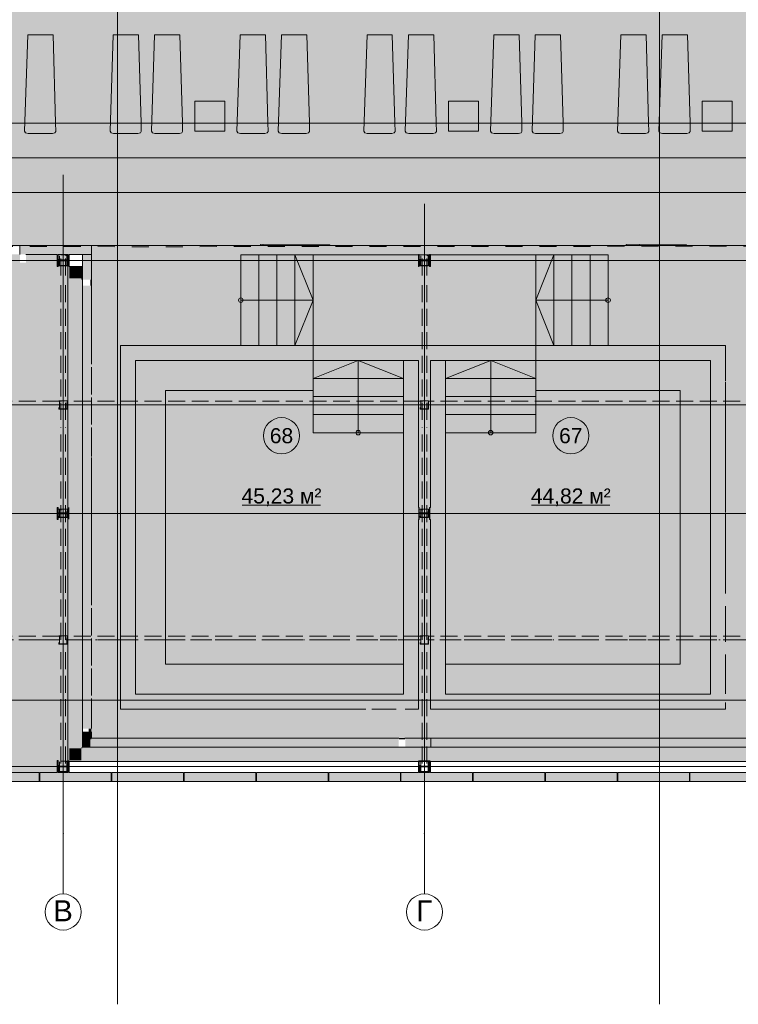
# Model space of a CAD drawing. Header units: millimetres. Extents: x 0 to 1210, y -24 to 589.
# Tile 4 of 49: x 210 to 269, y 137 to 219. Entities that reach past the tile are written whole.
import ezdxf
from ezdxf.xclip import XClip

# ---------------------------------------------------------------- set-up
doc = ezdxf.new("R2010")
doc.units = ezdxf.units.MM
doc.header["$MEASUREMENT"] = 0
doc.header["$XCLIPFRAME"] = 0
for name, pattern in [('Невидимая', [3.912222, 2.822222, -1.09]), ('Штриховая', [5.644444, 2.822222, -2.822222]), ('Штрихпунктирная', [6.702778, 3.527778, -1.763889, 0, -1.411111])]:
    doc.linetypes.add(name, pattern=pattern)
for name, color, linetype in [('Интерьер - лежаки 2', 7, 'Continuous'), ('Конструктив - Лестницы в бассейны', 7, 'Continuous'), ('Конструктив - стены бассейнов жб нов', 7, 'Continuous'), ('УЛИЦА_Б15_наклонный прогон', 7, 'Continuous'), ('УЛИЦА_Б6', 7, 'Continuous'), ('УЛИЦА_ЗОНЫ', 7, 'Continuous'), ('УЛИЦА_Конструктив бани', 7, 'Continuous'), ('УЛИЦА_Стены бани', 7, 'Continuous'), ('УЛИЦА_Стойки стропильные', 7, 'Continuous'), ('УЛИЦА_Сэндвич-панели бани', 7, 'Continuous'), ('Элемент Модели - Зона', 7, 'Continuous'), ('Элемент модели - Зоны уличных помещений', 7, 'Continuous'), ('Элемент Модели - Оси', 7, 'Continuous'), ('Элемент модели - Оси Улица Бани', 7, 'Continuous')]:
    doc.layers.add(name, color=color, linetype=linetype)
doc.styles.add('СГЕНЕРИР_СТИЛЬ_3', font='txt')

# ---------------------------------------------------------------- blocks, each defined once
blk = doc.blocks.new('Чертеж_2_2', base_point=(217.704, 72.604))
at = {"layer": 'Интерьер - лежаки 2', "linetype": 'Continuous', "lineweight": 0, "true_color": 0xffffff}
for points in [[(212.562, 210.53), (212.347, 217.825), (210.247, 217.825), (209.98, 209.831), (210.063, 209.697), (210.272, 209.624), (212.297, 209.625), (212.5, 209.697), (212.571, 209.804)], [(219.662, 210.53), (219.447, 217.825), (217.347, 217.825), (217.08, 209.831), (217.163, 209.697), (217.372, 209.624), (219.397, 209.625), (219.6, 209.697), (219.671, 209.804)], [(223.099, 210.53), (222.884, 217.825), (220.784, 217.825), (220.517, 209.831), (220.6, 209.697), (220.809, 209.624), (222.834, 209.625), (223.037, 209.697), (223.108, 209.804)], [(230.195, 210.53), (229.98, 217.825), (227.88, 217.825), (227.613, 209.831), (227.697, 209.697), (227.906, 209.624), (229.93, 209.625), (230.134, 209.697), (230.205, 209.804)], [(233.632, 210.53), (233.417, 217.825), (231.317, 217.825), (231.05, 209.831), (231.134, 209.697), (231.343, 209.624), (233.367, 209.625), (233.571, 209.697), (233.642, 209.804)], [(240.732, 210.53), (240.517, 217.825), (238.417, 217.825), (238.15, 209.831), (238.234, 209.697), (238.443, 209.624), (240.467, 209.625), (240.671, 209.697), (240.742, 209.804)], [(244.169, 210.53), (243.954, 217.825), (241.854, 217.825), (241.587, 209.831), (241.671, 209.697), (241.88, 209.624), (243.904, 209.625), (244.108, 209.697), (244.179, 209.804)], [(251.266, 210.53), (251.051, 217.825), (248.951, 217.825), (248.684, 209.831), (248.767, 209.697), (248.977, 209.624), (251.001, 209.625), (251.205, 209.697), (251.275, 209.804)], [(254.703, 210.53), (254.488, 217.825), (252.388, 217.825), (252.121, 209.831), (252.204, 209.697), (252.414, 209.624), (254.438, 209.625), (254.642, 209.697), (254.712, 209.804)], [(261.803, 210.53), (261.588, 217.825), (259.488, 217.825), (259.221, 209.831), (259.304, 209.697), (259.514, 209.624), (261.538, 209.625), (261.742, 209.697), (261.812, 209.804)], [(265.24, 210.53), (265.025, 217.825), (262.925, 217.825), (262.658, 209.831), (262.741, 209.697), (262.951, 209.624), (264.975, 209.625), (265.179, 209.697), (265.249, 209.804)], [(226.606, 212.315), (224.106, 212.315), (224.106, 209.815), (226.606, 209.815)], [(247.677, 212.315), (245.177, 212.315), (245.177, 209.815), (247.677, 209.815)], [(268.748, 212.315), (266.248, 212.315), (266.248, 209.815), (268.748, 209.815)]]:
    blk.add_hatch(color=7, dxfattribs=at).paths.add_polyline_path(points)
at = {"layer": 'Конструктив - стены бассейнов жб нов', "linetype": 'Continuous', "lineweight": 0, "true_color": 0x606060}
for points in [[(219.186, 192.052), (217.936, 192.052), (219.186, 190.802)], [(219.186, 190.802), (217.936, 192.052), (217.936, 190.802)], [(219.186, 190.802), (233.936, 190.802), (233.936, 192.052), (219.186, 192.052)], [(266.933, 192.052), (252.436, 192.052), (252.436, 190.802), (266.933, 190.802)], [(266.933, 190.802), (268.183, 192.052), (266.933, 192.052)], [(266.933, 190.802), (268.183, 190.802), (268.183, 192.052)], [(219.186, 163.102), (219.186, 190.802), (217.936, 190.802), (217.936, 163.102)], [(242.686, 163.102), (242.686, 190.802), (241.436, 190.802), (241.436, 163.102)], [(244.936, 163.102), (244.936, 190.802), (243.686, 190.802), (243.686, 163.102)], [(266.933, 190.802), (266.933, 163.102), (268.183, 163.102), (268.183, 190.802)], [(219.186, 163.102), (217.936, 161.852), (219.186, 161.852)], [(217.936, 163.102), (217.936, 161.852), (219.186, 163.102)], [(241.436, 163.102), (219.186, 163.102), (219.186, 161.852), (241.436, 161.852)], [(241.436, 161.852), (242.686, 161.852), (241.436, 163.102)], [(241.436, 163.102), (242.686, 161.852), (242.686, 163.102)], [(244.936, 163.102), (243.686, 163.102), (243.686, 161.852)], [(244.936, 163.102), (243.686, 161.852), (244.936, 161.852)], [(266.933, 163.102), (244.936, 163.102), (244.936, 161.852), (266.933, 161.852)], [(266.933, 163.102), (268.183, 161.852), (268.183, 163.102)], [(266.933, 161.852), (268.183, 161.852), (266.933, 163.102)]]:
    blk.add_hatch(color=251, dxfattribs=at).paths.add_polyline_path(points)
at = {"layer": 'УЛИЦА_ЗОНЫ', "linetype": 'Continuous', "lineweight": 0, "true_color": 0xa8d3ff}
for points in [[(243.186, 159.452), (243.186, 200.352), (215.536, 200.352), (215.536, 159.452)], [(243.186, 159.452), (270.586, 159.452), (270.586, 172.527), (270.586, 176.527), (270.583, 200.352), (243.186, 200.352)]]:
    blk.add_hatch(color=141, dxfattribs=at).paths.add_polyline_path(points)
at = {"layer": 'УЛИЦА_ЗОНЫ', "linetype": 'Continuous', "lineweight": 0, "true_color": 0xd7d9d5}
blk.add_hatch(color=254, dxfattribs=at).paths.add_polyline_path([(169.217, 156.602), (213.686, 156.602), (213.686, 157.502), (213.586, 157.502), (213.586, 198.602), (213.686, 198.602), (213.686, 199.602), (210.093, 199.602), (210.093, 198.902), (209.593, 198.902), (209.593, 199.602), (197.541, 199.602), (197.541, 198.902), (197.041, 198.902), (197.041, 199.602), (169.217, 199.602)])
at = {"layer": 'УЛИЦА_Конструктив бани', "linetype": 'Continuous', "lineweight": 0, "true_color": 0x424b4b}
for points in [[(212.686, 198.602), (212.761, 198.602), (212.761, 199.064), (213.611, 199.064), (213.611, 198.602), (213.686, 198.602), (213.686, 199.602), (213.611, 199.602), (213.611, 199.14), (212.761, 199.14), (212.761, 199.602), (212.686, 199.602)], [(243.686, 198.602), (243.686, 199.602), (243.611, 199.602), (243.611, 199.14), (242.761, 199.14), (242.761, 199.602), (242.686, 199.602), (242.686, 198.602), (242.761, 198.602), (242.761, 199.064), (243.611, 199.064), (243.611, 198.602)], [(212.761, 178.602), (212.686, 178.602), (212.686, 177.602), (212.761, 177.602), (212.761, 178.064), (213.586, 178.064), (213.586, 178.14), (212.761, 178.14)], [(213.586, 178.064), (213.611, 178.064), (213.611, 177.602), (213.686, 177.602), (213.686, 178.602), (213.611, 178.602), (213.611, 178.14), (213.586, 178.14)], [(242.761, 178.602), (242.686, 178.602), (242.686, 177.602), (242.761, 177.602), (242.761, 178.064), (243.611, 178.064), (243.611, 177.602), (243.686, 177.602), (243.686, 178.602), (243.611, 178.602), (243.611, 178.14), (242.761, 178.14)], [(212.686, 156.602), (212.761, 156.602), (212.761, 157.064), (213.611, 157.064), (213.611, 156.602), (213.686, 156.602), (213.686, 157.502), (213.611, 157.502), (213.611, 157.14), (212.761, 157.14), (212.761, 157.602), (212.686, 157.602)], [(213.686, 157.602), (213.611, 157.602), (213.611, 157.527)], [(213.611, 157.527), (213.611, 157.502), (213.686, 157.502), (213.686, 157.602)], [(242.686, 157.602), (242.686, 157.502), (242.761, 157.502), (242.761, 157.602)], [(242.686, 156.602), (242.761, 156.602), (242.761, 157.064), (243.611, 157.064), (243.611, 156.602), (243.686, 156.602), (243.686, 157.502), (243.611, 157.502), (243.611, 157.14), (242.761, 157.14), (242.761, 157.502), (242.686, 157.502)], [(243.611, 157.602), (243.611, 157.502), (243.686, 157.502), (243.686, 157.602)]]:
    blk.add_hatch(color=139, dxfattribs=at).paths.add_polyline_path(points)
at = {"layer": 'УЛИЦА_Стены бани', "linetype": 'Continuous', "lineweight": 0, "true_color": 0x000000}
for points in [[(213.686, 198.602), (213.586, 198.602), (213.586, 178.14), (213.611, 178.14), (213.611, 178.602), (213.686, 178.602)], [(214.686, 197.602), (214.686, 198.602), (213.686, 198.602), (213.686, 197.602)], [(214.786, 197.602), (214.786, 198.602), (214.686, 198.602), (214.686, 197.602)], [(214.686, 158.602), (214.686, 197.602), (213.686, 197.602), (213.686, 158.602)], [(214.786, 197.502), (214.786, 197.602), (214.686, 197.602), (214.686, 197.502)], [(214.786, 158.702), (214.786, 197.502), (214.686, 197.502), (214.686, 158.702)], [(213.586, 157.602), (213.686, 157.602), (213.686, 177.602), (213.611, 177.602), (213.611, 178.064), (213.586, 178.064)], [(213.686, 158.602), (213.686, 157.602), (214.686, 158.602)], [(214.686, 158.602), (213.686, 157.602), (214.686, 157.602)], [(214.686, 158.702), (214.686, 158.602), (214.786, 158.702)], [(214.786, 158.702), (214.686, 158.602), (214.786, 158.602)], [(272.186, 158.602), (214.686, 158.602), (214.686, 157.602), (272.186, 157.602)], [(272.086, 158.702), (214.786, 158.702), (214.786, 158.602), (272.086, 158.602)], [(213.586, 157.502), (213.611, 157.527), (213.611, 157.602), (213.586, 157.602)], [(213.586, 157.502), (213.611, 157.502), (213.611, 157.527)], [(213.686, 157.502), (242.686, 157.502), (242.686, 157.602), (213.686, 157.602)], [(243.611, 157.602), (242.761, 157.602), (242.761, 157.502), (243.611, 157.502)], [(243.686, 157.602), (243.686, 157.502), (271.186, 157.502), (271.186, 157.602)]]:
    blk.add_hatch(color=18, dxfattribs=at).paths.add_polyline_path(points)
at = {"layer": 'УЛИЦА_Сэндвич-панели бани', "linetype": 'Continuous', "lineweight": 0, "true_color": 0x000000}
for points in [[(215.531, 200.352), (209.588, 200.352), (209.588, 200.252), (215.531, 200.252)], [(209.588, 199.602), (210.093, 199.607), (212.686, 199.602), (212.761, 199.602), (213.611, 199.602), (213.686, 199.602), (215.531, 199.602), (215.531, 200.252), (209.588, 200.252)], [(214.786, 199.602), (214.786, 197.502), (215.436, 197.502), (215.436, 199.602)], [(215.536, 197.502), (215.536, 199.602), (215.436, 199.602), (215.436, 197.502)], [(214.786, 197.002), (214.786, 160.232), (215.436, 160.232), (215.436, 197.002)], [(215.436, 197.477), (215.536, 197.477), (215.536, 197.502), (215.436, 197.502)], [(215.436, 197.227), (215.536, 197.227), (215.536, 197.477), (215.436, 197.477)], [(215.436, 197.222), (215.536, 197.222), (215.436, 197.227)], [(215.436, 197.122), (215.536, 197.122), (215.536, 197.222), (215.436, 197.222)], [(215.436, 197.077), (215.536, 197.077), (215.536, 197.122), (215.436, 197.122)], [(215.436, 197.047), (215.536, 197.047), (215.536, 197.077), (215.436, 197.077)], [(215.436, 197.002), (215.536, 197.002), (215.536, 197.047), (215.436, 197.047)], [(215.536, 160.232), (215.536, 197.002), (215.436, 197.002), (215.436, 160.232)], [(215.436, 160.232), (215.316, 160.232), (215.316, 159.982), (215.436, 159.982)], [(215.436, 159.982), (215.536, 159.982), (215.536, 160.232), (215.436, 160.232)], [(214.786, 159.982), (214.786, 159.352), (215.436, 159.352), (215.436, 159.982)], [(215.536, 159.452), (215.536, 159.982), (215.436, 159.982), (215.436, 159.452)], [(215.536, 159.452), (215.436, 159.352), (215.536, 159.352)], [(215.536, 159.452), (215.436, 159.452), (215.436, 159.352)], [(215.536, 159.352), (241.056, 159.352), (241.056, 159.452), (215.536, 159.452)], [(241.081, 159.452), (241.081, 159.352), (241.581, 159.352), (241.581, 159.452)], [(241.581, 159.452), (241.581, 159.352), (241.586, 159.452)], [(243.686, 159.452), (241.586, 159.452), (241.586, 159.352), (243.686, 159.352)], [(243.751, 159.352), (243.751, 159.452), (243.686, 159.452), (243.686, 159.352)], [(270.583, 159.452), (243.751, 159.452), (243.751, 159.352), (270.583, 159.352)], [(215.436, 159.352), (214.786, 158.702), (215.436, 158.702)], [(215.436, 159.352), (214.786, 159.352), (214.786, 158.702)], [(215.436, 158.702), (241.056, 158.702), (241.056, 159.352), (215.436, 159.352)], [(241.586, 159.352), (241.581, 158.707)], [(241.586, 158.702), (243.686, 158.702), (243.686, 159.352), (241.586, 159.352)], [(243.751, 158.702), (243.751, 159.352), (243.686, 159.352), (243.686, 158.702)], [(270.683, 159.352), (243.751, 159.352), (243.751, 158.702), (270.683, 158.702)], [(211.185, 156.602), (205.235, 156.602), (205.235, 155.952), (211.185, 155.952)], [(217.185, 156.602), (211.235, 156.602), (211.235, 155.952), (217.185, 155.952)], [(223.185, 156.602), (217.235, 156.602), (217.235, 155.952), (223.185, 155.952)], [(229.185, 156.602), (223.235, 156.602), (223.235, 155.952), (229.185, 155.952)], [(235.185, 156.602), (229.235, 156.602), (229.235, 155.952), (235.185, 155.952)], [(241.185, 156.602), (235.235, 156.602), (235.235, 155.952), (241.185, 155.952)], [(247.185, 156.602), (241.235, 156.602), (241.235, 155.952), (247.185, 155.952)], [(253.185, 156.602), (247.235, 156.602), (247.235, 155.952), (253.185, 155.952)], [(259.185, 156.602), (253.235, 156.602), (253.235, 155.952), (259.185, 155.952)], [(265.185, 156.602), (259.235, 156.602), (259.235, 155.952), (265.185, 155.952)], [(271.185, 156.602), (265.235, 156.602), (265.235, 155.952), (271.185, 155.952)], [(205.235, 155.852), (211.185, 155.852), (211.185, 155.952), (205.235, 155.952)], [(211.235, 155.852), (217.185, 155.852), (217.185, 155.952), (211.235, 155.952)], [(217.235, 155.852), (223.185, 155.852), (223.185, 155.952), (217.235, 155.952)], [(223.235, 155.852), (229.185, 155.852), (229.185, 155.952), (223.235, 155.952)], [(229.235, 155.852), (235.185, 155.852), (235.185, 155.952), (229.235, 155.952)], [(235.235, 155.852), (241.185, 155.852), (241.185, 155.952), (235.235, 155.952)], [(241.235, 155.852), (247.185, 155.852), (247.185, 155.952), (241.235, 155.952)], [(247.235, 155.852), (253.185, 155.852), (253.185, 155.952), (247.235, 155.952)], [(253.235, 155.852), (259.185, 155.852), (259.185, 155.952), (253.235, 155.952)], [(259.235, 155.852), (265.185, 155.852), (265.185, 155.952), (259.235, 155.952)], [(265.235, 155.852), (271.185, 155.852), (271.185, 155.952), (265.235, 155.952)]]:
    blk.add_hatch(color=18, dxfattribs=at).paths.add_polyline_path(points)
at = {"layer": 'Элемент Модели - Зона', "linetype": 'Continuous', "lineweight": 0, "true_color": 0xffffff}
for points in [[(235.318, 200.402), (229.594, 200.402), (229.594, 200.352), (235.318, 200.352)], [(235.121, 200.402), (229.791, 200.402), (229.791, 200.352), (235.121, 200.352)], [(264.951, 200.402), (259.961, 200.402), (259.961, 200.352), (264.951, 200.352)], [(263.858, 200.402), (261.055, 200.402), (261.055, 200.352), (263.858, 200.352)]]:
    blk.add_hatch(color=7, dxfattribs=at).paths.add_polyline_path(points)
at = {"layer": 'Элемент модели - Зоны уличных помещений', "linetype": 'Continuous', "lineweight": 0, "true_color": 0x9bcf78}
blk.add_hatch(color=73, dxfattribs=at).paths.add_polyline_path([(165.259, 200.352), (168.467, 200.352), (219.03, 200.237), (358.431, 200.352), (358.431, 188.352), (382.431, 188.352), (382.431, 156.354), (397.429, 156.354), (397.429, 216.729), (367.43, 216.729), (367.43, 222.852), (164.979, 222.852)])
at = {"layer": 'Интерьер - лежаки 2', "color": 7, "linetype": 'Continuous', "lineweight": 15, "ltscale": 0.5}
for p, q in [((226.606, 212.315), (224.106, 212.315)), ((224.106, 212.315), (224.106, 209.815)), ((226.606, 209.815), (226.606, 212.315)), ((247.677, 212.315), (245.177, 212.315)), ((245.177, 212.315), (245.177, 209.815)), ((247.677, 209.815), (247.677, 212.315)), ((268.748, 212.315), (266.248, 212.315)), ((266.248, 212.315), (266.248, 209.815)), ((268.748, 209.815), (268.748, 212.315)), ((224.106, 209.815), (226.606, 209.815)), ((245.177, 209.815), (247.677, 209.815)), ((266.248, 209.815), (268.748, 209.815))]:
    blk.add_line(p, q, dxfattribs=at)
at = {"layer": 'Интерьер - лежаки 2', "color": 7, "linetype": 'Continuous', "lineweight": 15, "ltscale": 0.5, "flags": 128}
for points in [[(212.562, 210.53), (212.571, 209.804), (212.5, 209.697), (212.297, 209.625), (210.272, 209.624), (210.063, 209.697), (209.98, 209.831), (210.247, 217.825), (212.347, 217.825)], [(219.662, 210.53), (219.671, 209.804), (219.6, 209.697), (219.397, 209.625), (217.372, 209.624), (217.163, 209.697), (217.08, 209.831), (217.347, 217.825), (219.447, 217.825)], [(223.099, 210.53), (223.108, 209.804), (223.037, 209.697), (222.834, 209.625), (220.809, 209.624), (220.6, 209.697), (220.517, 209.831), (220.784, 217.825), (222.884, 217.825)], [(230.195, 210.53), (230.205, 209.804), (230.134, 209.697), (229.93, 209.625), (227.906, 209.624), (227.697, 209.697), (227.613, 209.831), (227.88, 217.825), (229.98, 217.825)], [(233.632, 210.53), (233.642, 209.804), (233.571, 209.697), (233.367, 209.625), (231.343, 209.624), (231.134, 209.697), (231.05, 209.831), (231.317, 217.825), (233.417, 217.825)], [(240.732, 210.53), (240.742, 209.804), (240.671, 209.697), (240.467, 209.625), (238.443, 209.624), (238.234, 209.697), (238.15, 209.831), (238.417, 217.825), (240.517, 217.825)], [(244.169, 210.53), (244.179, 209.804), (244.108, 209.697), (243.904, 209.625), (241.88, 209.624), (241.671, 209.697), (241.587, 209.831), (241.854, 217.825), (243.954, 217.825)], [(251.266, 210.53), (251.275, 209.804), (251.205, 209.697), (251.001, 209.625), (248.977, 209.624), (248.767, 209.697), (248.684, 209.831), (248.951, 217.825), (251.051, 217.825)], [(254.703, 210.53), (254.712, 209.804), (254.642, 209.697), (254.438, 209.625), (252.414, 209.624), (252.204, 209.697), (252.121, 209.831), (252.388, 217.825), (254.488, 217.825)], [(261.803, 210.53), (261.812, 209.804), (261.742, 209.697), (261.538, 209.625), (259.514, 209.624), (259.304, 209.697), (259.221, 209.831), (259.488, 217.825), (261.588, 217.825)], [(265.24, 210.53), (265.249, 209.804), (265.179, 209.697), (264.975, 209.625), (262.951, 209.624), (262.741, 209.697), (262.658, 209.831), (262.925, 217.825), (265.025, 217.825)]]:
    blk.add_lwpolyline(points, close=True, dxfattribs=at)
at = {"layer": 'Конструктив - Лестницы в бассейны', "color": 7, "linetype": 'Continuous', "lineweight": 15, "ltscale": 0.5, "flags": 128}
for points in [[(233.936, 192.052), (233.936, 199.552), (252.436, 199.552), (252.436, 192.052)], [(219.186, 190.802), (233.936, 190.802), (233.936, 188.302), (221.686, 188.302), (221.686, 165.602), (241.436, 165.602), (241.436, 163.102), (219.186, 163.102)], [(244.936, 163.102), (266.933, 163.102), (266.933, 190.802), (252.436, 190.802), (252.436, 188.302), (264.433, 188.302), (264.433, 165.602), (244.936, 165.602)]]:
    blk.add_lwpolyline(points, close=True, dxfattribs=at)
for points in [[(227.936, 195.989, -1), (227.936, 195.614, -1)], [(258.436, 195.989, 1), (258.436, 195.614, 1)], [(237.873, 184.802, 1), (237.498, 184.802, 1)], [(248.498, 184.802, -1), (248.873, 184.802, -1)]]:
    blk.add_lwpolyline(points, format="xyb", close=True, dxfattribs=at)
at = {"layer": 'Конструктив - стены бассейнов жб нов', "color": 7, "linetype": 'Continuous', "lineweight": 15, "ltscale": 0.5, "flags": 128}
for points in [[(217.936, 192.052), (219.186, 192.052)], [(217.936, 192.052), (217.936, 161.852)], [(233.936, 192.052), (219.186, 192.052)], [(233.936, 192.052), (233.936, 190.802)], [(252.566, 192.052), (252.436, 192.052)], [(252.436, 192.052), (252.436, 190.802)], [(266.933, 192.052), (252.891, 192.052)], [(268.183, 192.052), (266.933, 192.052)], [(268.183, 189.101), (268.183, 192.052)], [(219.186, 163.102), (219.186, 190.802)], [(219.186, 190.802), (233.936, 190.802)], [(242.686, 190.802), (241.436, 190.802)], [(241.436, 190.802), (241.436, 163.102)], [(242.686, 178.602), (242.686, 190.802)], [(244.936, 190.802), (243.686, 190.802)], [(243.686, 190.802), (243.686, 178.602)], [(244.936, 163.127), (244.936, 190.802)], [(252.436, 190.802), (252.566, 190.802)], [(252.891, 190.802), (266.933, 190.802)], [(266.933, 190.802), (266.933, 189.101)], [(266.933, 189.026), (266.933, 178.177)], [(268.183, 178.177), (268.183, 189.026)], [(242.686, 161.852), (242.686, 177.602)], [(243.686, 177.602), (243.686, 163.102)], [(266.933, 178.102), (266.933, 171.452)], [(268.183, 171.452), (268.183, 178.102)], [(266.933, 170.402), (266.933, 167.452)], [(268.183, 167.452), (268.183, 170.402)], [(266.933, 166.402), (266.933, 163.127)], [(268.183, 163.127), (268.183, 166.402)], [(238.331, 163.102), (219.186, 163.102)], [(240.831, 163.102), (238.831, 163.102)], [(243.686, 161.852), (243.686, 163.102)], [(266.933, 163.102), (244.936, 163.102)], [(217.936, 161.852), (219.186, 161.852)], [(219.186, 161.852), (238.331, 161.852)], [(238.831, 161.852), (240.831, 161.852)], [(241.586, 161.852), (242.686, 161.852)], [(243.686, 161.852), (268.183, 161.852)], [(268.183, 161.852), (268.183, 162.402)]]:
    blk.add_lwpolyline(points, dxfattribs=at)
at = {"layer": 'УЛИЦА_Б15_наклонный прогон', "color": 7, "linetype": 'Невидимая', "lineweight": 15, "ltscale": 0.5}
for p, q in [((212.986, 197.838), (212.986, 199.552)), ((213.386, 199.552), (212.986, 199.552)), ((213.386, 197.838), (213.386, 199.552)), ((242.986, 197.838), (242.986, 199.552)), ((243.386, 199.552), (242.986, 199.552)), ((243.386, 197.838), (243.386, 199.552)), ((212.986, 185.861), (212.986, 197.212)), ((213.386, 185.861), (213.386, 197.212)), ((242.986, 185.861), (242.986, 197.212)), ((243.386, 185.861), (243.386, 197.212)), ((212.986, 167.602), (212.986, 185.235)), ((213.386, 167.602), (213.386, 185.235)), ((242.986, 167.602), (242.986, 185.235)), ((243.386, 167.602), (243.386, 185.235)), ((212.986, 157.351), (212.986, 166.975)), ((213.386, 157.351), (213.386, 166.975)), ((242.986, 157.351), (242.986, 166.975)), ((243.386, 157.351), (243.386, 166.975)), ((212.986, 156.652), (212.986, 156.724)), ((213.386, 156.652), (212.986, 156.652)), ((213.386, 156.652), (213.386, 156.724)), ((242.986, 156.652), (242.986, 156.724)), ((243.386, 156.652), (242.986, 156.652)), ((243.386, 156.652), (243.386, 156.724))]:
    blk.add_line(p, q, dxfattribs=at)
at = {"layer": 'УЛИЦА_Б15_наклонный прогон', "color": 7, "linetype": 'Штрихпунктирная', "lineweight": 15, "ltscale": 0.5}
for p, q in [((213.186, 156.652), (213.186, 199.552)), ((243.186, 156.652), (243.186, 199.552))]:
    blk.add_line(p, q, dxfattribs=at)
at = {"layer": 'УЛИЦА_Б6', "color": 7, "linetype": 'Невидимая', "lineweight": 15, "ltscale": 0.5}
for p, q in [((212.873, 187.422), (189.498, 187.422)), ((212.873, 187.422), (189.498, 187.422)), ((242.873, 187.422), (213.498, 187.422)), ((242.873, 187.422), (213.498, 187.422)), ((271.373, 187.422), (243.498, 187.422)), ((271.373, 187.422), (243.498, 187.422)), ((212.873, 187.102), (189.498, 187.102)), ((212.873, 187.102), (189.498, 187.102)), ((242.873, 187.102), (213.498, 187.102)), ((242.873, 187.102), (213.498, 187.102)), ((271.373, 187.102), (243.498, 187.102)), ((271.373, 187.102), (243.498, 187.102)), ((212.873, 167.922), (189.498, 167.922)), ((212.873, 167.922), (189.498, 167.922)), ((212.873, 167.602), (189.498, 167.602)), ((212.873, 167.602), (189.498, 167.602)), ((242.873, 167.922), (213.498, 167.922)), ((242.873, 167.922), (213.498, 167.922)), ((242.873, 167.602), (213.498, 167.602)), ((242.873, 167.602), (213.498, 167.602)), ((271.373, 167.922), (243.498, 167.922)), ((271.373, 167.922), (243.498, 167.922)), ((271.373, 167.602), (243.498, 167.602)), ((271.373, 167.602), (243.498, 167.602))]:
    blk.add_line(p, q, dxfattribs=at)
at = {"layer": 'УЛИЦА_Б6', "color": 7, "linetype": 'Штрихпунктирная', "lineweight": 15, "ltscale": 0.5}
for p, q in [((380.836, 187.102), (170.035, 187.102)), ((380.836, 187.102), (170.035, 187.102)), ((380.836, 167.602), (170.035, 167.602)), ((380.836, 167.602), (170.035, 167.602))]:
    blk.add_line(p, q, dxfattribs=at)
at = {"layer": 'УЛИЦА_ЗОНЫ', "color": 7, "linetype": 'Continuous', "lineweight": 15, "ltscale": 0.5}
for p, q in [((228.063, 178.787), (234.566, 178.787)), ((252.086, 178.787), (258.589, 178.787))]:
    blk.add_line(p, q, dxfattribs=at)
at = {"layer": 'УЛИЦА_ЗОНЫ', "color": 7, "linetype": 'Штриховая', "lineweight": 15, "ltscale": 0.5, "flags": 128}
for points in [[(243.186, 159.452), (243.186, 200.352), (215.536, 200.352), (215.536, 159.452)], [(243.186, 159.452), (270.586, 159.452), (270.586, 172.527), (270.586, 176.527), (270.583, 200.352), (243.186, 200.352)]]:
    blk.add_lwpolyline(points, close=True, dxfattribs=at)
at = {"layer": 'УЛИЦА_ЗОНЫ', "color": 7, "linetype": 'Continuous', "lineweight": 15, "ltscale": 0.5, "flags": 128}
for points in [[(232.815, 184.555, 1), (229.815, 184.555, 1)], [(256.838, 184.555, 1), (253.838, 184.555, 1)]]:
    blk.add_lwpolyline(points, format="xyb", close=True, dxfattribs=at)
at = {"layer": 'УЛИЦА_Конструктив бани', "color": 7, "linetype": 'Continuous', "lineweight": 15, "ltscale": 0.5}
for p, q in [((213.186, 199.502), (213.186, 200.002)), ((243.186, 199.502), (243.186, 200.002)), ((212.786, 199.102), (212.286, 199.102)), ((213.186, 198.702), (213.186, 198.202)), ((213.586, 199.102), (214.086, 199.102)), ((242.786, 199.102), (242.286, 199.102)), ((243.186, 198.702), (243.186, 198.202)), ((243.586, 199.102), (244.086, 199.102)), ((213.186, 178.502), (213.186, 179.002)), ((243.186, 178.502), (243.186, 179.002)), ((212.786, 178.102), (212.286, 178.102)), ((213.186, 177.702), (213.186, 177.202)), ((213.586, 178.102), (214.086, 178.102)), ((242.786, 178.102), (242.286, 178.102)), ((243.186, 177.702), (243.186, 177.202)), ((243.586, 178.102), (244.086, 178.102)), ((213.186, 157.502), (213.186, 158.002)), ((243.186, 157.502), (243.186, 158.002)), ((212.786, 157.102), (212.286, 157.102)), ((213.586, 157.102), (214.086, 157.102)), ((242.786, 157.102), (242.286, 157.102)), ((243.586, 157.102), (244.086, 157.102)), ((213.186, 156.702), (213.186, 156.202)), ((243.186, 156.702), (243.186, 156.202))]:
    blk.add_line(p, q, dxfattribs=at)
at = {"layer": 'УЛИЦА_Конструктив бани', "color": 7, "linetype": 'Continuous', "lineweight": 15, "ltscale": 0.5, "flags": 128}
for points in [[(212.686, 199.602), (212.686, 198.602), (212.761, 198.602), (212.761, 199.064), (213.611, 199.064), (213.611, 198.602)], [(213.611, 199.602), (213.611, 199.14), (212.761, 199.14), (212.761, 199.602)], [(213.686, 198.602), (213.686, 199.602)], [(213.586, 178.14), (212.761, 178.14), (212.761, 178.602), (212.686, 178.602), (212.686, 177.602), (212.761, 177.602), (212.761, 178.064), (213.586, 178.064)], [(243.686, 178.602), (243.611, 178.602), (243.611, 178.14), (242.761, 178.14), (242.761, 178.602), (242.686, 178.602)], [(242.686, 177.602), (242.761, 177.602), (242.761, 178.064), (243.611, 178.064), (243.611, 177.602), (243.686, 177.602)], [(213.611, 157.502), (213.611, 157.14), (212.761, 157.14), (212.761, 157.602), (212.686, 157.602), (212.686, 156.602)], [(212.761, 156.602), (212.761, 157.064), (213.611, 157.064), (213.611, 156.602)], [(213.686, 156.602), (213.686, 157.502)], [(242.686, 157.502), (242.686, 156.602)], [(243.611, 157.502), (243.611, 157.14), (242.761, 157.14), (242.761, 157.502)], [(242.761, 156.602), (242.761, 157.064), (243.611, 157.064), (243.611, 156.602)], [(243.686, 156.602), (243.686, 157.502)]]:
    blk.add_lwpolyline(points, dxfattribs=at)
blk.add_lwpolyline([(243.686, 198.602), (243.686, 199.602), (243.611, 199.602), (243.611, 199.14), (242.761, 199.14), (242.761, 199.602), (242.686, 199.602), (242.686, 198.602), (242.761, 198.602), (242.761, 199.064), (243.611, 199.064), (243.611, 198.602)], close=True, dxfattribs=at)
at = {"layer": 'УЛИЦА_Конструктив бани', "color": 7, "linetype": 'Continuous', "lineweight": 15, "ltscale": 0.5}
for p in [(213.186, 199.102), (243.186, 199.102), (213.186, 178.102), (243.186, 178.102), (213.186, 157.102), (243.186, 157.102)]:
    blk.add_point(p, dxfattribs=at)
at = {"layer": 'УЛИЦА_Стены бани', "color": 7, "linetype": 'Continuous', "lineweight": 15, "ltscale": 0.5, "flags": 128}
for points in [[(213.586, 198.602), (213.611, 198.602)], [(213.586, 198.602), (213.586, 178.14)], [(213.686, 198.602), (214.686, 198.602)], [(214.686, 198.602), (214.786, 198.602)], [(214.786, 198.702), (214.786, 198.602)], [(214.786, 198.702), (214.786, 198.602)], [(214.786, 198.602), (214.786, 197.602)], [(214.786, 197.602), (214.786, 197.502)], [(214.786, 158.702), (214.786, 197.502)], [(213.586, 178.064), (213.586, 157.602)], [(272.086, 158.702), (214.786, 158.702)], [(213.586, 157.502), (213.586, 157.602)], [(213.586, 157.502), (213.611, 157.502)], [(213.686, 157.502), (242.686, 157.502)], [(242.761, 157.502), (243.611, 157.502)], [(243.686, 157.502), (271.186, 157.502)]]:
    blk.add_lwpolyline(points, dxfattribs=at)
at = {"layer": 'УЛИЦА_Стойки стропильные', "color": 7, "linetype": 'Невидимая', "lineweight": 15, "ltscale": 0.5, "flags": 128}
for points in [[(213.536, 198.652), (213.536, 199.552), (212.836, 199.552), (212.836, 198.652)], [(213.496, 198.692), (212.876, 198.692), (212.876, 199.512), (213.496, 199.512)], [(243.536, 198.652), (243.536, 199.552), (242.836, 199.552), (242.836, 198.652)], [(243.496, 198.692), (242.876, 198.692), (242.876, 199.512), (243.496, 199.512)], [(213.536, 186.752), (213.536, 187.452), (212.836, 187.452), (212.836, 186.752)], [(213.496, 186.792), (212.876, 186.792), (212.876, 187.412), (213.496, 187.412)], [(243.536, 186.752), (243.536, 187.452), (242.836, 187.452), (242.836, 186.752)], [(243.496, 186.792), (242.876, 186.792), (242.876, 187.412), (243.496, 187.412)], [(213.536, 177.752), (213.536, 178.452), (212.836, 178.452), (212.836, 177.752)], [(213.496, 177.792), (212.876, 177.792), (212.876, 178.412), (213.496, 178.412)], [(243.536, 177.752), (243.536, 178.452), (242.836, 178.452), (242.836, 177.752)], [(243.496, 177.792), (242.876, 177.792), (242.876, 178.412), (243.496, 178.412)], [(213.536, 167.252), (213.536, 167.952), (212.836, 167.952), (212.836, 167.252)], [(213.496, 167.292), (212.876, 167.292), (212.876, 167.912), (213.496, 167.912)], [(243.536, 167.252), (243.536, 167.952), (242.836, 167.952), (242.836, 167.252)], [(243.496, 167.292), (242.876, 167.292), (242.876, 167.912), (243.496, 167.912)], [(213.536, 156.652), (213.536, 157.552), (212.836, 157.552), (212.836, 156.652)], [(213.496, 156.692), (212.876, 156.692), (212.876, 157.512), (213.496, 157.512)], [(243.536, 156.652), (243.536, 157.552), (242.836, 157.552), (242.836, 156.652)], [(243.496, 156.692), (242.876, 156.692), (242.876, 157.512), (243.496, 157.512)]]:
    blk.add_lwpolyline(points, close=True, dxfattribs=at)
at = {"layer": 'УЛИЦА_Сэндвич-панели бани', "color": 7, "linetype": 'Continuous', "lineweight": 15, "ltscale": 0.5, "flags": 128}
for points in [[(209.711, 200.352), (209.588, 200.352)], [(209.588, 200.352), (209.588, 200.252)], [(209.588, 200.252), (209.588, 199.602)], [(210.311, 200.352), (210.011, 200.352)], [(210.911, 200.352), (210.611, 200.352)], [(211.511, 200.352), (211.211, 200.352)], [(212.111, 200.352), (211.811, 200.352)], [(212.711, 200.352), (212.411, 200.352)], [(213.311, 200.352), (213.011, 200.352)], [(213.911, 200.352), (213.611, 200.352)], [(214.511, 200.352), (214.211, 200.352)], [(215.111, 200.352), (214.811, 200.352)], [(215.531, 200.352), (215.411, 200.352)], [(215.531, 200.352), (215.531, 200.252)], [(215.531, 200.252), (215.531, 199.602)], [(210.093, 199.602), (212.686, 199.602)], [(212.761, 199.602), (213.611, 199.602)], [(213.686, 199.602), (215.531, 199.602)], [(215.436, 199.602), (214.786, 199.602)], [(214.786, 199.602), (214.786, 197.502)], [(215.536, 199.602), (215.436, 199.602)], [(215.536, 197.502), (215.536, 199.602)], [(214.786, 197.002), (214.786, 160.232)], [(215.536, 190.482), (215.536, 197.002)], [(215.536, 187.982), (215.536, 190.232)], [(215.536, 185.482), (215.536, 187.732)], [(215.536, 182.982), (215.536, 185.232)], [(215.536, 180.482), (215.536, 182.732)], [(215.536, 177.982), (215.536, 180.232)], [(215.536, 175.482), (215.536, 177.732)], [(215.536, 172.982), (215.536, 175.232)], [(215.536, 170.482), (215.536, 172.732)], [(215.536, 167.982), (215.536, 170.232)], [(215.536, 165.482), (215.536, 167.732)], [(215.536, 162.982), (215.536, 165.232)], [(215.536, 160.482), (215.536, 162.732)], [(214.786, 159.982), (214.786, 158.702)], [(215.536, 159.452), (215.536, 159.982)], [(241.056, 159.452), (215.536, 159.452)], [(243.686, 159.452), (241.586, 159.452)], [(270.583, 159.452), (243.751, 159.452)], [(214.786, 158.702), (215.436, 158.702)], [(215.436, 158.702), (241.056, 158.702)], [(241.586, 158.702), (243.686, 158.702)], [(243.751, 158.702), (271.333, 158.702)], [(211.185, 156.602), (205.235, 156.602)], [(211.185, 155.952), (211.185, 156.602)], [(212.686, 156.602), (211.235, 156.602)], [(211.235, 155.952), (211.235, 156.602)], [(213.611, 156.602), (212.761, 156.602)], [(217.185, 156.602), (213.686, 156.602)], [(217.185, 155.952), (217.185, 156.602)], [(223.185, 156.602), (217.235, 156.602)], [(217.235, 155.952), (217.235, 156.602)], [(223.185, 155.952), (223.185, 156.602)], [(229.185, 156.602), (223.235, 156.602)], [(223.235, 155.952), (223.235, 156.602)], [(229.185, 155.952), (229.185, 156.602)], [(235.185, 156.602), (229.235, 156.602)], [(229.235, 155.952), (229.235, 156.602)], [(235.185, 155.952), (235.185, 156.602)], [(241.185, 156.602), (235.235, 156.602)], [(235.235, 155.952), (235.235, 156.602)], [(241.185, 155.952), (241.185, 156.602)], [(242.686, 156.602), (241.235, 156.602)], [(241.235, 155.952), (241.235, 156.602)], [(243.611, 156.602), (242.761, 156.602)], [(247.185, 156.602), (243.686, 156.602)], [(247.185, 155.952), (247.185, 156.602)], [(253.185, 156.602), (247.235, 156.602)], [(247.235, 155.952), (247.235, 156.602)], [(253.185, 155.952), (253.185, 156.602)], [(259.185, 156.602), (253.235, 156.602)], [(253.235, 155.952), (253.235, 156.602)], [(259.185, 155.952), (259.185, 156.602)], [(265.185, 156.602), (259.235, 156.602)], [(259.235, 155.952), (259.235, 156.602)], [(265.185, 155.952), (265.185, 156.602)], [(271.185, 156.602), (265.235, 156.602)], [(265.235, 155.952), (265.235, 156.602)], [(205.235, 155.852), (211.185, 155.852)], [(211.185, 155.852), (211.185, 155.952)], [(211.235, 155.852), (211.235, 155.952)], [(211.235, 155.852), (217.185, 155.852)], [(217.185, 155.852), (217.185, 155.952)], [(217.235, 155.852), (217.235, 155.952)], [(217.235, 155.852), (223.185, 155.852)], [(223.185, 155.852), (223.185, 155.952)], [(223.235, 155.852), (223.235, 155.952)], [(223.235, 155.852), (229.185, 155.852)], [(229.185, 155.852), (229.185, 155.952)], [(229.235, 155.852), (229.235, 155.952)], [(229.235, 155.852), (235.185, 155.852)], [(235.185, 155.852), (235.185, 155.952)], [(235.235, 155.852), (235.235, 155.952)], [(235.235, 155.852), (241.185, 155.852)], [(241.185, 155.852), (241.185, 155.952)], [(241.235, 155.852), (241.235, 155.952)], [(241.235, 155.852), (247.185, 155.852)], [(247.185, 155.852), (247.185, 155.952)], [(247.235, 155.852), (247.235, 155.952)], [(247.235, 155.852), (253.185, 155.852)], [(253.185, 155.852), (253.185, 155.952)], [(253.235, 155.852), (253.235, 155.952)], [(253.235, 155.852), (259.185, 155.852)], [(259.185, 155.852), (259.185, 155.952)], [(259.235, 155.852), (259.235, 155.952)], [(259.235, 155.852), (265.185, 155.852)], [(265.185, 155.852), (265.185, 155.952)], [(265.235, 155.852), (265.235, 155.952)], [(265.235, 155.852), (271.185, 155.852)]]:
    blk.add_lwpolyline(points, dxfattribs=at)
at = {"layer": 'Элемент Модели - Зона', "color": 7, "linetype": 'Continuous', "lineweight": 15, "ltscale": 0.5}
for p, q in [((229.594, 200.402), (235.318, 200.402)), ((229.594, 200.402), (229.594, 200.352)), ((229.791, 200.402), (235.121, 200.402)), ((229.791, 200.402), (229.791, 200.352)), ((259.961, 200.402), (264.951, 200.402)), ((259.961, 200.402), (259.961, 200.352)), ((261.055, 200.402), (263.858, 200.402)), ((261.055, 200.402), (261.055, 200.352)), ((227.936, 192.052), (227.936, 199.552)), ((227.936, 199.552), (229.436, 199.552)), ((229.436, 199.552), (229.436, 192.052)), ((229.436, 192.052), (229.436, 199.552)), ((229.436, 199.552), (230.936, 199.552)), ((230.936, 199.552), (230.936, 192.052)), ((230.936, 192.052), (230.936, 199.552)), ((230.936, 199.552), (232.436, 199.552)), ((232.436, 199.552), (232.436, 192.052)), ((232.436, 192.052), (232.436, 199.552)), ((232.436, 199.552), (233.936, 199.552)), ((232.436, 199.552), (233.936, 195.802)), ((233.936, 199.552), (233.936, 192.052)), ((253.936, 199.552), (252.436, 199.552)), ((252.436, 199.552), (252.436, 192.052)), ((253.936, 199.552), (252.436, 195.802)), ((255.436, 199.552), (253.936, 199.552)), ((253.936, 199.552), (253.936, 192.052)), ((253.936, 192.052), (253.936, 199.552)), ((256.936, 199.552), (255.436, 199.552)), ((255.436, 199.552), (255.436, 192.052)), ((255.436, 192.052), (255.436, 199.552)), ((258.436, 199.552), (256.936, 199.552)), ((256.936, 199.552), (256.936, 192.052)), ((256.936, 192.052), (256.936, 199.552)), ((258.436, 192.052), (258.436, 199.552)), ((227.936, 195.802), (229.436, 195.802)), ((229.436, 195.802), (232.436, 195.802)), ((232.436, 195.802), (233.936, 195.802)), ((233.936, 195.802), (232.436, 192.052)), ((253.936, 195.802), (252.436, 195.802)), ((252.436, 195.802), (253.936, 192.052)), ((256.936, 195.802), (253.936, 195.802)), ((258.436, 195.802), (256.936, 195.802)), ((229.436, 192.052), (227.936, 192.052)), ((230.936, 192.052), (229.436, 192.052)), ((232.436, 192.052), (230.936, 192.052)), ((233.936, 192.052), (232.436, 192.052)), ((252.436, 192.052), (253.936, 192.052)), ((253.936, 192.052), (255.436, 192.052)), ((255.436, 192.052), (256.936, 192.052)), ((256.936, 192.052), (258.436, 192.052)), ((241.436, 190.802), (233.936, 190.802)), ((233.936, 190.802), (233.936, 189.302)), ((237.686, 190.802), (233.936, 189.302)), ((237.686, 189.302), (237.686, 190.802)), ((241.436, 189.302), (237.686, 190.802)), ((241.436, 189.302), (241.436, 190.802)), ((244.936, 189.302), (244.936, 190.802)), ((244.936, 190.802), (252.436, 190.802)), ((244.936, 189.302), (248.686, 190.802)), ((248.686, 189.302), (248.686, 190.802)), ((248.686, 190.802), (252.436, 189.302)), ((252.436, 190.802), (252.436, 189.302)), ((241.436, 189.302), (233.936, 189.302)), ((233.936, 189.302), (233.936, 187.802)), ((233.936, 189.302), (241.436, 189.302)), ((237.686, 186.302), (237.686, 189.302)), ((241.436, 187.802), (241.436, 189.302)), ((244.936, 187.802), (244.936, 189.302)), ((244.936, 189.302), (252.436, 189.302)), ((252.436, 189.302), (244.936, 189.302)), ((248.686, 186.302), (248.686, 189.302)), ((252.436, 189.302), (252.436, 187.802)), ((241.436, 187.802), (233.936, 187.802)), ((233.936, 187.802), (233.936, 186.302)), ((233.936, 187.802), (241.436, 187.802)), ((241.436, 186.302), (241.436, 187.802)), ((244.936, 186.302), (244.936, 187.802)), ((244.936, 187.802), (252.436, 187.802)), ((252.436, 187.802), (244.936, 187.802)), ((252.436, 187.802), (252.436, 186.302)), ((241.436, 186.302), (233.936, 186.302)), ((233.936, 186.302), (233.936, 184.802)), ((233.936, 186.302), (241.436, 186.302)), ((237.686, 184.802), (237.686, 186.302)), ((241.436, 184.802), (241.436, 186.302)), ((244.936, 184.802), (244.936, 186.302)), ((244.936, 186.302), (252.436, 186.302)), ((252.436, 186.302), (244.936, 186.302)), ((248.686, 184.802), (248.686, 186.302)), ((252.436, 186.302), (252.436, 184.802)), ((233.936, 184.802), (241.436, 184.802)), ((252.436, 184.802), (244.936, 184.802))]:
    blk.add_line(p, q, dxfattribs=at)
at = {"layer": 'Элемент Модели - Зона', "color": 7, "linetype": 'Continuous', "lineweight": 15, "ltscale": 0.5, "flags": 128}
for points in [[(168.435, 200.352), (168.435, 155.852), (382.436, 155.852), (382.436, 188.352), (358.431, 188.352), (358.431, 200.352)], [(235.318, 200.402), (235.318, 200.352), (229.594, 200.352), (229.594, 200.402)], [(235.121, 200.402), (235.121, 200.352), (229.791, 200.352), (229.791, 200.402)], [(264.951, 200.402), (264.951, 200.352), (259.961, 200.352), (259.961, 200.402)], [(263.858, 200.402), (263.858, 200.352), (261.055, 200.352), (261.055, 200.402)]]:
    blk.add_lwpolyline(points, close=True, dxfattribs=at)
at = {"layer": 'Элемент Модели - Зона', "color": 7, "linetype": 'Continuous', "lineweight": 15, "ltscale": 0.5}
for p in [(229.594, 200.402), (229.791, 200.402), (259.961, 200.402), (261.055, 200.402)]:
    blk.add_point(p, dxfattribs=at)
at = {"layer": 'Элемент модели - Зоны уличных помещений', "color": 7, "linetype": 'Штриховая', "lineweight": 15, "ltscale": 0.5, "flags": 128}
blk.add_lwpolyline([(165.259, 200.352), (168.467, 200.352), (219.03, 200.237), (358.431, 200.352), (358.431, 188.352), (382.431, 188.352), (382.431, 156.354), (397.429, 156.354), (397.429, 216.729), (367.43, 216.729), (367.43, 222.852), (164.979, 222.852)], close=True, dxfattribs=at)
at = {"layer": 'Элемент Модели - Оси', "color": 7, "linetype": 'Continuous', "lineweight": 15, "ltscale": 0.5}
for p, q in [((217.704, 533.604), (217.704, 137.362)), ((262.704, 533.604), (262.704, 137.362)), ((156.133, 210.479), (407.644, 210.479)), ((153.901, 207.604), (407.644, 207.604)), ((156.193, 204.729), (407.644, 204.729)), ((153.901, 162.604), (407.644, 162.604))]:
    blk.add_line(p, q, dxfattribs=at)
at = {"layer": 'Элемент модели - Оси Улица Бани', "color": 7, "linetype": 'Continuous', "lineweight": 15, "ltscale": 0.5}
for p, q in [((213.186, 201.209), (213.186, 206.209)), ((243.186, 198.803), (243.186, 203.803)), ((213.186, 151.523), (213.186, 201.209)), ((362.824, 199.102), (191.849, 199.102)), ((243.186, 151.523), (243.186, 198.803)), ((362.824, 187.102), (191.849, 187.102)), ((362.824, 178.102), (191.849, 178.102)), ((362.824, 157.102), (191.849, 157.102)), ((213.186, 151.523), (213.186, 146.523)), ((243.186, 151.523), (243.186, 146.523))]:
    blk.add_line(p, q, dxfattribs=at)
for centre in [(213.186, 145.023), (243.186, 145.023)]:
    blk.add_circle(centre, 1.5, dxfattribs=at)
for p in [(213.186, 151.523), (213.186, 151.523), (243.186, 151.523), (243.186, 151.523)]:
    blk.add_point(p, dxfattribs=at)
at = {"layer": 'УЛИЦА_ЗОНЫ', "color": 7, "linetype": 'Continuous', "lineweight": 15, "char_height": 1.25, "attachment_point": 5, "style": 'СГЕНЕРИР_СТИЛЬ_3'}
for s, insert in [('\\A1;{\\pqc;\\fArial|b0|i0|c204|p38;68}', (231.315, 184.545)), ('\\A1;{\\pqc;\\fArial|b0|i0|c204|p38;67}', (255.338, 184.545)), ('\\A1;{\\pqc;\\fArial|b0|i0|c204|p38;45,23 м²}', (231.315, 179.434)), ('\\A1;{\\pqc;\\fArial|b0|i0|c204|p38;44,82 м²}', (255.338, 179.434))]:
    blk.add_mtext(s, dxfattribs=dict(at, insert=insert))
at = {"layer": 'Элемент модели - Оси Улица Бани', "color": 7, "linetype": 'Continuous', "lineweight": 15, "char_height": 1.75, "attachment_point": 6, "style": 'СГЕНЕРИР_СТИЛЬ_3'}
for s, insert in [('\\A1;{\\pqr;\\pt0;\\fArial|b0|i0|c204|p38;В}', (213.986, 145.123)), ('\\A1;{\\pqr;\\pt0;\\fArial|b0|i0|c204|p38;Г}', (243.834, 145.123))]:
    blk.add_mtext(s, dxfattribs=dict(at, insert=insert))

msp = doc.modelspace()

# ---------------------------------------------------------------- block references
at = {"color": 161, "linetype": 'Continuous', "lineweight": 40, "true_color": 0x83aefe}
ref = msp.add_blockref('Чертеж_2_2', (217.704, 72.604), dxfattribs=at)
XClip(ref).set_block_clipping_path([(24.004460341, 137.3615431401), (407.6441154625, 585.1734188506)])

doc.saveas('drawing.dxf')
